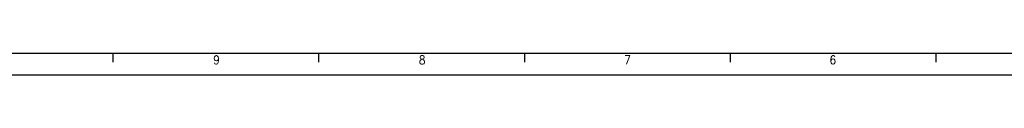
# Model space of a CAD drawing. Header units: millimetres. Extents: x -418 to 1850, y -684 to 1025.
# Tile 9 of 59: x -36.18 to 193.2, y -150.5 to -145.5. Entities that reach past the tile are written whole.
import ezdxf

# ---------------------------------------------------------------- set-up
doc = ezdxf.new("R2010")
doc.units = ezdxf.units.MM
doc.layers.add('1', color=7, linetype='Continuous')
doc.styles.add('CONVERTER_12', font='txt.shx', dxfattribs={"width": 0.9})

# ---------------------------------------------------------------- blocks, each defined once
blk = doc.blocks.new('_A1', base_point=(416.98, -145.5))
at = {"layer": '1', "color": 7, "linetype": 'Continuous'}
blk.add_line((-398.02, -145.5), (416.98, -145.5), dxfattribs=at)
at = {"layer": '1', "color": 2, "linetype": 'Continuous'}
for p, q in [((-14.5, -145.55), (-14.5, -147.55)), ((33.45, -145.55), (33.45, -147.55)), ((81.39, -145.55), (81.39, -147.55)), ((129.33, -145.55), (129.33, -147.55)), ((177.27, -145.55), (177.27, -147.55)), ((-418.02, -150.5), (421.98, -150.5))]:
    blk.add_line(p, q, dxfattribs=at)
at = {"layer": '1', "color": 2, "char_height": 2, "attachment_point": 4, "line_spacing_factor": 1.20048, "style": 'CONVERTER_12'}
for s, insert in [('9', (8.9, -147.05)), ('8', (56.83, -147.05)), ('7', (104.63, -147.05)), ('6', (152.49, -147.05))]:
    blk.add_mtext(s, dxfattribs=dict(at, insert=insert))

msp = doc.modelspace()

# ---------------------------------------------------------------- block references
msp.add_blockref('_A1', (416.98, -145.5))

doc.saveas('drawing.dxf')
